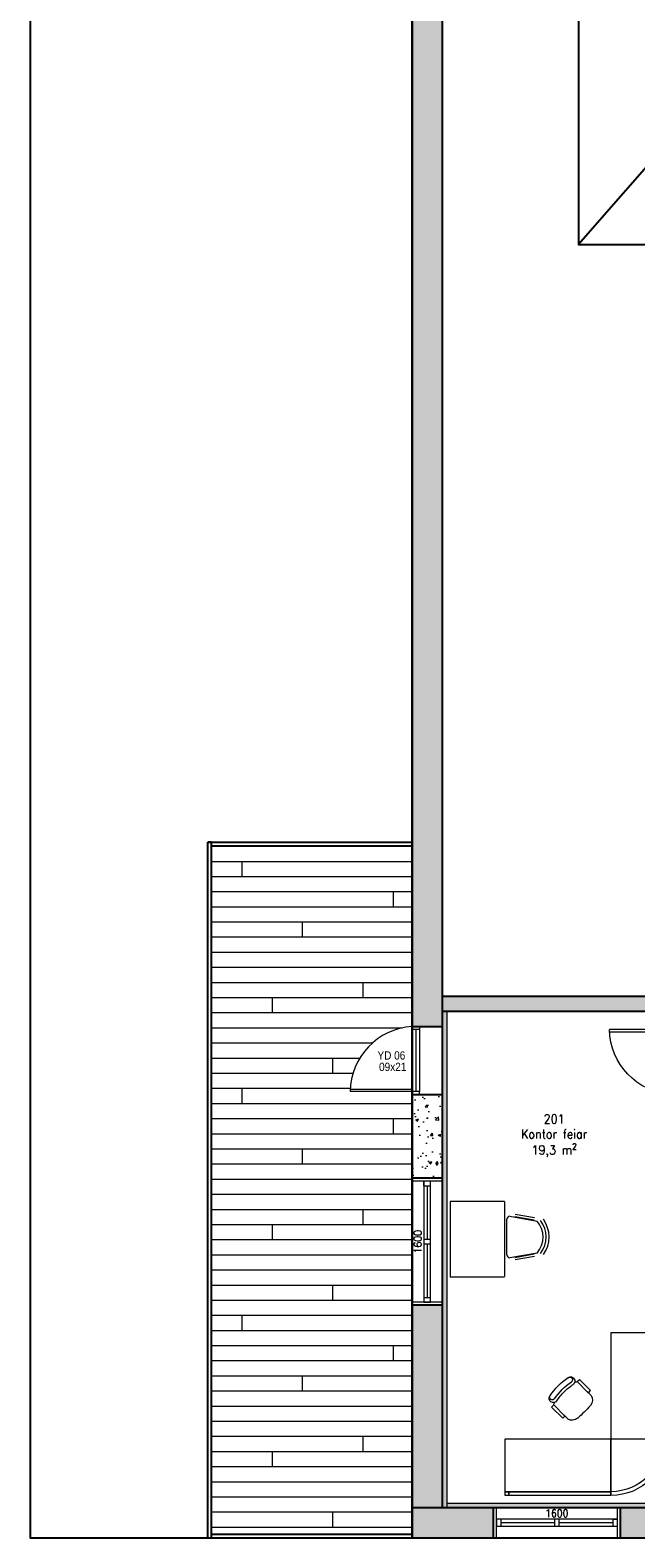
# Model space of a CAD drawing. Header units: millimetres. Extents: x -474437 to 165693, y -93174 to 980873.
# Tile 46 of 60: x 96397 to 104407, y 480138 to 500067. Entities that reach past the tile are written whole.
import ezdxf

# ---------------------------------------------------------------- set-up
doc = ezdxf.new("R2010")
doc.units = ezdxf.units.MM
doc.linetypes.add('DASHED', pattern=[0.75, 0.5, -0.25])
doc.layers.get('0').update_dxf_attribs({"linetype": 'CONTINUOUS'})
for name, color, linetype, lineweight in [('Doors', 5, 'CONTINUOUS', 20), ('Fittings_ Innréttingar', 8, 'CONTINUOUS', 15), ('hatch', 254, 'CONTINUOUS', 13), ('inside wall', 1, 'CONTINUOUS', 20), ('Windows', 7, 'CONTINUOUS', 20)]:
    doc.layers.add(name, color=color, linetype=linetype, lineweight=lineweight)
doc.layers.add('Port', color=7, linetype='DASHED')
doc.layers.add('Tekst', color=250, linetype='CONTINUOUS')
doc.styles.get("Standard").update_dxf_attribs({"font": 'romans.shx', "width": 0.9})
pattern_1 = [(50, (0, 0), (358.63009, -31.37607), [37.5, -412.5]), (355, (0, 0), (-69.37567, 376.09607), [30, -330]), (100.4514, (29.9, -2.6), (289.2547, 344.71977), [31.8701, -350.57106]), (46.1842, (0, 100), (533.62052, -82.7595), [56.25, -618.75]), (96.6356, (44.47, 93.1), (467.33135, 487.05894), [47.80514, -525.8565]), (351.1842, (0, 100), (467.331, 487.0593), [45, -495]), (21, (50, 75), (298.45353, -201.30945), [37.5, -412.5]), (326, (50, 75), (121.65767, 362.57502), [30, -330]), (71.4514, (74.87, 58.22), (420.11131, 161.26525), [31.8701, -350.57106]), (37.5, (0, 0), (6.079928, 166.446927), [0, -326, 0, -335, 0, -331.25]), (7.5, (0, 0), (131.53477, 197.205856), [0, -191, 0, -318.5, 0, -126.25]), (327.5, (-111.5, 0), (266.911218, -11.277436), [0, -125, 0, -390, 0, -517.5]), (317.5, (-161.5, 0), (291.59308, 50.05249), [0, -162.5, 0, -259, 0, -367.5])]

# ---------------------------------------------------------------- blocks, each defined once
blk = doc.blocks.new('A$C00400F56')
for p, q in [((50, 2150), (0, 2150)), ((0, 2150), (0, 2100)), ((1400, 2100), (0, 2100)), ((0, 2100), (0, 1400)), ((0, 2100), (50, 2100)), ((1400, 2150), (50, 2150)), ((50, 2150), (50, 2100)), ((50, 2100), (50, 2150)), ((50, 2100), (1400, 2100)), ((1400, 2150), (1400, 2100)), ((1400, 2100), (1400, 2150)), ((1400, 2100), (1400, 1400)), ((1400, 1400), (1400, 2100)), ((0, 1400), (1400, 1400)), ((1400, 1400), (2100, 1400)), ((1400, 0), (1400, 1400)), ((1400, 1400), (2100, 1400)), ((2100, 1400), (2100, 0)), ((2100, 1400), (2150, 1400)), ((2100, 50), (2100, 1400)), ((2100, 1400), (2150, 1400)), ((2150, 1400), (2150, 50)), ((763, 1129), (616, 982)), ((645, 953), (792, 1100)), ((831, 1139), (778, 1086)), ((616, 982), (645, 953)), ((1138, 829), (1086, 777)), ((1100, 792), (954, 645)), ((954, 645), (983, 616)), ((983, 616), (1130, 763)), ((2100, 50), (2150, 50)), ((2100, 0), (2100, 50)), ((2150, 50), (2100, 50)), ((2150, 50), (2150, 0)), ((2100, 0), (1400, 0)), ((2150, 0), (2100, 0))]:
    blk.add_line(p, q)
at = {"linetype": 'Continuous'}
for p, q in [((763, 1129), (792, 1100)), ((1101, 792), (1130, 763))]:
    blk.add_line(p, q, dxfattribs=at)
for centre, radius, start, end in [((1400, 1400), 750, 0, 90), ((1400, 1400), 700, 0, 90), ((1400, 1400), 700, 0, 90), ((700, 955), 54.9, 182.1618, 222.5717), ((956, 700), 54.9, 225.7226, 267.8382)]:
    blk.add_arc(centre, radius, start, end)
for centre, radius, start, end in [((887, 1044), 111, 49.0766, 120.8334), ((-131, -131), 1666, 40.9234, 49.0766), ((637, 868), 55.3, 35.2478, 215.1012), ((625, 850), 36.2, 40.0872, 205.3213), ((1292, 1292), 836, 213.0899, 236.9101), ((1296, 1291), 766, 213.0112, 236.9888), ((1438, 1412), 913, 214.1286, 223.8433), ((1044, 887), 111, 328.2566, 40.9234), ((1412, 1438), 913, 226.1567, 235.8714), ((856, 621), 35.2, 229.9128, 49.9128), ((868, 637), 55.3, 234.8988, 54.7522)]:
    blk.add_arc(centre, radius, start, end, dxfattribs=at)
blk = doc.blocks.new('Innedør')
at = {"layer": 'Doors', "color": 5}
for p, q in [((-256424, -97064), (-256424, -97024)), ((-256424, -97024), (-256324, -97024)), ((-256324, -97024), (-256324, -97064)), ((-256324, -97064), (-256424, -97064)), ((-256424, -97884), (-257244, -97884)), ((-257243, -97854), (-256424, -97854)), ((-256424, -97854), (-256424, -97884)), ((-256324, -97884), (-256424, -97884)), ((-256424, -97884), (-256424, -97924)), ((-256424, -97924), (-256324, -97924)), ((-256324, -97924), (-256324, -97884))]:
    blk.add_line(p, q, dxfattribs=at)
blk.add_arc((-256363, -97903), 881, 93.9634, 178.7645, dxfattribs=at)

msp = doc.modelspace()

# ---------------------------------------------------------------- hatches: boundary and pattern name
at = {"layer": 'hatch', "transparency": 33554687}
h = msp.add_hatch(dxfattribs=at)
h.set_pattern_fill('CONCRETE_C', color=256, scale=50, pattern_type=2)
h.set_pattern_definition(pattern_1)
h.paths.add_polyline_path([(101847.5, 501336), (101447.5, 501336), (101447.5, 486898.1), (101547.5, 486898.1), (101847.5, 486898.1)])
h.paths.add_polyline_path([(103647.5, 501736), (101447.5, 501736), (101447.5, 501336), (103647.5, 501336)])
h.paths.add_polyline_path([(108647.5, 501736), (107647.5, 501736), (107647.5, 501336), (108647.5, 501336)])
h.paths.add_polyline_path([(113647.5, 501736), (112647.5, 501736), (112647.5, 501336), (113647.5, 501336)])
h.paths.add_polyline_path([(118447.5, 501736), (118047.5, 501736), (117647.5, 501736), (117647.5, 501336), (118447.5, 501336)])
h.paths.add_polyline_path([(118447.5, 501336), (118047.5, 501336), (118047.5, 495103.5), (118447.5, 495103.5)])
h.paths.add_polyline_path([(118447.5, 493923.5), (118047.5, 493923.5), (118047.5, 490478.1), (118447.5, 490478.1)])
h.paths.add_polyline_path([(118447.5, 489298.1), (118047.5, 489298.1), (118047.5, 485848.3), (118447.5, 485848.3)])
h.paths.add_polyline_path([(118447.5, 481848.3), (118047.5, 481848.3), (118047.5, 480538.4), (117072.4, 480538.4), (117072.4, 480138.4), (118447.5, 480138.4)])
h.paths.add_polyline_path([(115392.4, 480538.4), (114992.4, 480538.4), (114992.4, 480138.4), (115392.4, 480138.4)])
h.paths.add_polyline_path([(113312.4, 480538.4), (112912.4, 480538.4), (112912.4, 480138.4), (113312.4, 480138.4)])
h.paths.add_polyline_path([(111232.4, 480538.4), (104202.4, 480538.4), (104202.4, 480138.4), (111232.4, 480138.4)])
h.paths.add_polyline_path([(102522.4, 480538.4), (101447.5, 480538.4), (101447.5, 480138.4), (102522.4, 480138.4)])
h.paths.add_polyline_path([(101847.5, 483213.7), (101447.5, 483213.7), (101447.5, 480538.4), (101847.5, 480538.4)])
h = msp.add_hatch(dxfattribs=at)
h.set_pattern_fill('WOODS_BOARD', color=256, scale=200, pattern_type=2)
h.set_pattern_definition([(0, (0, 80), (0, 200), []), (90, (0, 80), (-800, 800), [200, -2800]), (90, (1200, 480), (-800, 800), [200, -2800])])
h.paths.add_polyline_path([(101447.5, 486038.1), (100627.5, 486038.1, -0.38788), (101447.5, 486898.1), (101447.5, 489286), (98797.5, 489286), (98797.5, 480188.4), (101447.5, 480188.4)])
h = msp.add_hatch(color=256, dxfattribs=at)
h.dxf.hatch_style = 1
h.paths.add_polyline_path([(118047.5, 487298.1), (101847.5, 487298.1), (101847.5, 487098.1), (118047.5, 487098.1)])
h = msp.add_hatch(color=256, dxfattribs=at)
h.dxf.hatch_style = 1
h.paths.add_polyline_path([(101907.5, 487098.1), (101847.5, 487098.1), (101847.5, 480538.4), (101907.5, 480538.4)])
h.paths.add_polyline_path([(104977.4, 485998.1), (104877.4, 485998.1), (104877.4, 480598.4), (104977.4, 480598.4)], flags=17)
h.paths.add_polyline_path([(104977.4, 487098.1), (104877.4, 487098.1), (104877.4, 486898.1), (104977.4, 486898.1)], flags=17)
h.paths.add_polyline_path([(106510, 485798.1), (104977.4, 485798.1), (104977.4, 485698.1), (106510, 485698.1)], flags=17)
h.paths.add_polyline_path([(107577.4, 485798.1), (107410, 485798.1), (107410, 485698.1), (107577.4, 485698.1)], flags=17)
h.paths.add_polyline_path([(107677.4, 485998.1), (107577.4, 485998.1), (107577.4, 485548.4), (107677.4, 485548.4)], flags=17)
h.paths.add_polyline_path([(107677.4, 487098.1), (107577.4, 487098.1), (107577.4, 486898.1), (107677.4, 486898.1)], flags=17)
h.paths.add_polyline_path([(110377.3, 485798.1), (107677.4, 485798.1), (107677.4, 485698.1), (110377.3, 485698.1)], flags=17)
h.paths.add_polyline_path([(107677.4, 484648.4), (107577.4, 484648.4), (107577.4, 480598.4), (107677.4, 480598.4)], flags=17)
h.paths.add_polyline_path([(110277.3, 484448.4), (107677.4, 484448.4), (107677.4, 484348.4), (110277.3, 484348.4)], flags=17)
h.paths.add_polyline_path([(110377.3, 485698.1), (110277.3, 485698.1), (110277.3, 484448.4), (110277.3, 484348.4), (110277.3, 483748.4), (110377.3, 483748.4)], flags=17)
h.paths.add_polyline_path([(110377.3, 482848.4), (110277.3, 482848.4), (110277.3, 482598.4), (110277.3, 480598.4), (110377.3, 480598.4)], flags=17)
h.paths.add_polyline_path([(118047.5, 487098.1), (117987.5, 487098.1), (117987.5, 480598.4), (101907.5, 480598.4), (101907.5, 480538.4), (118047.5, 480538.4)])
h = msp.add_hatch(dxfattribs=at)
h.set_pattern_fill('CONCRETE_C', color=256, scale=50, pattern_type=2)
h.set_pattern_definition(pattern_1)
h.paths.add_polyline_path([(101847.5, 485998.1), (101447.5, 485998.1), (101447.5, 484893.7), (101847.5, 484893.7)])

# ---------------------------------------------------------------- linework, layer by layer
for p, q in [((101447.5, 501736), (101447.5, 480138.4)), ((101847.5, 501336), (101847.5, 480538.4)), ((98747.5, 480138.4), (98747.5, 489336)), ((98797.5, 489336), (98747.5, 489336)), ((98747.5, 489336), (101447.5, 489336)), ((98797.5, 480138.4), (98797.5, 489336)), ((98797.5, 489286), (101447.5, 489286)), ((101847.5, 487298.1), (118047.5, 487298.1)), ((101847.5, 487098.1), (118047.5, 487098.1)), ((101447.5, 486898.1), (101847.5, 486898.1)), ((101447.5, 485998.1), (101847.5, 485998.1)), ((101447.5, 480538.4), (118047.5, 480538.4)), ((98797.5, 480188.4), (101447.5, 480188.4)), ((98797.5, 480138.4), (101447.5, 480138.4)), ((101447.5, 480138.4), (118447.5, 480138.4))]:
    msp.add_line(p, q)
msp.add_lwpolyline([(101447.5, 501736), (96397.5, 501736), (96397.5, 480138.4), (101447.5, 480138.4)], close=True)
at = {"layer": 'Doors'}
for p, q in [((101497.5, 486858.1), (101497.5, 486038.1)), ((101547.5, 486858.1), (101547.5, 486038.1))]:
    msp.add_line(p, q, dxfattribs=at)
at = {"layer": 'Fittings_ Innréttingar'}
for p, q in [((101950, 484583.9), (101950, 483583.9)), ((102670, 484583.9), (101950, 484583.9)), ((102670, 484583.9), (102670, 483593.9)), ((102700.2, 483879.6), (102700.2, 484349.6)), ((102740.2, 484389.6), (103099.7, 484326.2)), ((102806.1, 484388.1), (103062.2, 484343)), ((102811.5, 484417.6), (103067.6, 484372.5)), ((103099.7, 483903), (102740.2, 483839.6)), ((103062, 483886.2), (102806, 483841.1)), ((103067, 483856.6), (102810.9, 483811.5)), ((102670, 483583.9), (101950, 483583.9))]:
    msp.add_line(p, q, dxfattribs=at)
for centre, radius, start, end in [((102740.2, 484349.6), 40, 90, 180), ((102859.7, 484114.6), 320, 318.60572, 41.39428), ((102859.7, 484114.6), 360, 322.76904, 37.51361), ((102859.7, 484114.6), 400, 324.55002, 35.9327), ((102740.2, 483879.6), 40, 180, 270)]:
    msp.add_arc(centre, radius, start, end, dxfattribs=at)
at = {"layer": 'inside wall'}
for p, q in [((101907.5, 487098.1), (101907.5, 480538.4)), ((101907.5, 480598.4), (117987.5, 480598.4))]:
    msp.add_line(p, q, dxfattribs=at)
at = {"layer": 'Port', "linetype": 'ByBlock', "ltscale": 1000}
msp.add_line((107597.5, 501736), (103647.5, 497236), dxfattribs=at)
msp.add_lwpolyline([(103647.5, 501736), (103647.5, 497236), (107647.5, 497236)], dxfattribs=at)
at = {"layer": 'Windows', "color": 7, "lineweight": -2}
for p, q in [((101847.5, 484893.7), (101447.5, 484893.7)), ((101847.5, 483213.7), (101447.5, 483213.7)), ((102522.4, 480138.4), (102522.4, 480538.4)), ((104202.4, 480138.4), (104202.4, 480538.4))]:
    msp.add_line(p, q, dxfattribs=at)
at = {"layer": 'Windows'}
for p, q in [((101447.5, 483213.7), (101447.5, 484893.7)), ((101847.5, 483213.7), (101847.5, 484893.7)), ((101847.5, 484853.7), (101447.5, 484853.7)), ((101601.5, 484853.7), (101601.5, 483253.7)), ((101693.5, 484853.7), (101601.5, 484853.7)), ((101601.5, 484853.7), (101601.5, 484793.2)), ((101601.5, 484793.2), (101601.5, 484853.7)), ((101601.5, 484793.2), (101693.5, 484793.2)), ((101647.5, 484793.2), (101647.5, 484083.9)), ((101693.5, 483253.7), (101693.5, 484853.7)), ((101693.5, 484083.9), (101601.5, 484083.9)), ((101601.5, 484023.4), (101693.5, 484023.4)), ((101647.5, 484023.4), (101647.5, 483314.2)), ((101601.5, 483314.2), (101693.5, 483314.2)), ((101847.5, 483253.7), (101447.5, 483253.7)), ((101601.5, 483253.7), (101693.5, 483253.7)), ((102522.4, 480538.4), (104202.4, 480538.4)), ((102562.4, 480138.4), (102562.4, 480538.4)), ((104162.4, 480138.4), (104162.4, 480538.4)), ((104162.4, 480384.4), (102562.4, 480384.4)), ((102562.4, 480384.4), (102562.4, 480292.4)), ((102562.4, 480292.4), (104162.4, 480292.4)), ((102622.9, 480384.4), (102622.9, 480292.4)), ((103332.2, 480338.4), (102622.9, 480338.4)), ((103332.2, 480384.4), (103332.2, 480292.4)), ((103392.7, 480292.4), (103392.7, 480384.4)), ((104101.9, 480338.4), (103392.7, 480338.4)), ((104101.9, 480384.4), (104101.9, 480292.4)), ((104162.4, 480384.4), (104101.9, 480384.4)), ((104101.9, 480384.4), (104162.4, 480384.4)), ((104162.4, 480292.4), (104162.4, 480384.4)), ((102522.4, 480138.4), (104202.4, 480138.4))]:
    msp.add_line(p, q, dxfattribs=at)

# ---------------------------------------------------------------- block references
at = {"layer": 'Doors'}
msp.add_blockref('Innedør', (357871.1, 583922.4), dxfattribs=at)
at = {"layer": 'Doors', "xscale": -1, "rotation": 180}
msp.add_blockref('Innedør', (361301, 388973.7), dxfattribs=at)
at = {"layer": 'Fittings_ Innréttingar', "xscale": -1, "rotation": 180}
msp.add_blockref('A$C00400F56', (102677.4, 482848.4), dxfattribs=at)

# ---------------------------------------------------------------- texts
at = {"layer": 'Doors', "color": 5, "char_height": 110, "attachment_point": 1}
for s, insert, width in [('{\\fComic Sans MS|b0|i0|c0|p66;YD 06}', (100990, 486570), 444.552), ('{\\fComic Sans MS|b0|i0|c0|p66;09x21}', (101011.4, 486418.8), 286.702)]:
    msp.add_mtext(s, dxfattribs=dict(at, insert=insert, width=width))
at = {"layer": 'Tekst', "insert": (102751.2, 485735.7), "char_height": 120, "attachment_point": 1}
msp.add_mtext_dynamic_manual_height_columns('\\pxqc;201\\PKontor feiar\\P19,3 m{\\H1.08333x;²}', width=1149.987, gutter_width=500, heights=[0], dxfattribs=at)
at = {"layer": 'Windows', "insert": (101472.5, 483898.7), "char_height": 100, "attachment_point": 1, "rotation": 90}
msp.add_mtext_dynamic_manual_height_columns('1600', width=10, gutter_width=500, heights=[0], dxfattribs=at)
at = {"layer": 'Windows', "insert": (103207.4, 480513.4), "char_height": 100, "attachment_point": 1}
msp.add_mtext_dynamic_manual_height_columns('1600', width=10, gutter_width=500, heights=[0], dxfattribs=at)

doc.saveas('drawing.dxf')
